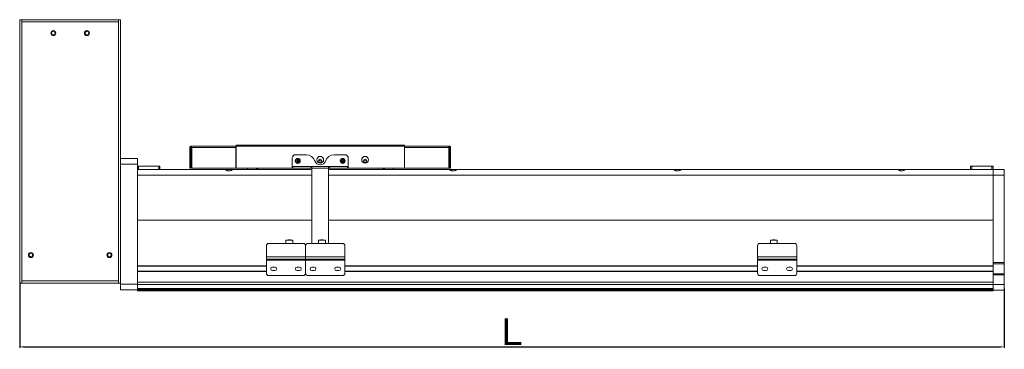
# Model space of a CAD drawing. Header units: millimetres. Extents: x -20285 to -7807, y 12313 to 17573.
# Tile 28 of 37: x -10010 to -9132, y 13360 to 13654. Entities that reach past the tile are written whole.
import ezdxf

# ---------------------------------------------------------------- set-up
doc = ezdxf.new("R2010")
doc.units = ezdxf.units.MM
doc.header["$PDSIZE"] = -1
doc.dimstyles.new('ISO-25', dxfattribs={"dimtxt": 2.5, "dimasz": 2.5, "dimexe": 1.25, "dimexo": 0.625, "dimtad": 1, "dimtxsty": 'Standard', "dimcen": 2.5, "dimadec": 0, "dimazin": 0, "dimtfac": 1, "dimtmove": 0, "dimatfit": 3, "dimfxl": 0, "dimarcsym": 0})

# ---------------------------------------------------------------- blocks, each defined once
blk = doc.blocks.new('*D319')
at = {"color": 0, "lineweight": -2, "transparency": 16777216}
for p, q in [((-10009.89, 13419.76), (-10009.89, 13361.35)), ((-9131.89, 13414.47), (-9131.89, 13361.35)), ((-10006.59, 13362.35), (-9135.2, 13362.35))]:
    blk.add_line(p, q, dxfattribs=at)
at = {"color": 0, "transparency": 16777216}
for points in [[(-10006.59, 13362.9), (-10006.59, 13361.8), (-10009.89, 13362.35)], [(-9135.2, 13362.9), (-9135.2, 13361.8), (-9131.89, 13362.35)]]:
    blk.add_solid(points, dxfattribs=at)
at = {"layer": 'Defpoints', "color": 0, "transparency": 16777216}
for p in [(-10009.89, 13420.76), (-9131.89, 13415.47), (-9131.89, 13362.35)]:
    blk.add_point(p, dxfattribs=at)
at = {"color": 0, "transparency": 16777216, "insert": (-9570.89, 13375.88), "char_height": 24, "attachment_point": 5}
blk.add_mtext('{\\fArial|b0|i0|c0|p34;L}', dxfattribs=at)

msp = doc.modelspace()

# ---------------------------------------------------------------- linework, layer by layer
at = {"color": 7, "linetype": 'Continuous', "lineweight": 15}
for p, q in [((-10009.895, 13654.281), (-10009.895, 13419.281)), ((-10009.895, 13654.281), (-10007.895, 13654.281)), ((-10007.895, 13654.281), (-10007.895, 13652.281)), ((-10007.895, 13654.281), (-9921.895, 13654.281)), ((-9921.895, 13654.281), (-9921.895, 13652.281)), ((-9921.895, 13654.281), (-9919.895, 13654.281)), ((-9919.895, 13654.281), (-9919.895, 13529.864)), ((-10007.895, 13652.281), (-10007.895, 13421.281)), ((-9921.895, 13652.281), (-10007.895, 13652.281)), ((-9921.895, 13421.281), (-9921.895, 13652.281)), ((-9858.145, 13540.271), (-9857.145, 13540.271)), ((-9858.145, 13540.271), (-9858.145, 13521.781)), ((-9857.135, 13540.281), (-9857.145, 13540.271)), ((-9857.145, 13540.271), (-9857.145, 13521.781)), ((-9857.135, 13541.281), (-9817.145, 13541.281)), ((-9857.135, 13540.281), (-9857.135, 13541.281)), ((-9856.437, 13540.271), (-9857.135, 13540.281)), ((-9856.437, 13540.271), (-9817.145, 13540.271)), ((-9856.437, 13540.271), (-9856.437, 13521.781)), ((-9817.145, 13541.281), (-9817.145, 13540.271)), ((-9816.895, 13541.281), (-9817.145, 13541.281)), ((-9816.895, 13540.281), (-9817.145, 13540.281)), ((-9817.145, 13521.781), (-9817.145, 13540.271)), ((-9816.895, 13542.281), (-9666.895, 13542.281)), ((-9816.895, 13541.281), (-9816.895, 13542.281)), ((-9666.895, 13541.281), (-9816.895, 13541.281)), ((-9816.895, 13521.781), (-9816.895, 13541.281)), ((-9666.895, 13542.281), (-9666.895, 13541.281)), ((-9666.895, 13521.781), (-9666.895, 13541.281)), ((-9666.645, 13541.281), (-9666.895, 13541.281)), ((-9666.645, 13540.281), (-9666.895, 13540.281)), ((-9666.645, 13541.281), (-9626.655, 13541.281)), ((-9666.645, 13540.271), (-9666.645, 13541.281)), ((-9666.645, 13540.271), (-9627.352, 13540.271)), ((-9666.645, 13540.271), (-9666.645, 13521.781)), ((-9626.655, 13540.281), (-9627.352, 13540.271)), ((-9627.352, 13540.271), (-9627.352, 13521.781)), ((-9626.655, 13540.281), (-9626.655, 13541.281)), ((-9626.645, 13540.271), (-9626.655, 13540.281)), ((-9625.645, 13540.271), (-9626.645, 13540.271)), ((-9626.645, 13540.271), (-9626.645, 13521.781)), ((-9625.645, 13540.271), (-9625.645, 13521.781)), ((-9919.895, 13530.281), (-9904.895, 13530.281)), ((-9904.895, 13530.281), (-9904.895, 13525.281)), ((-9766.895, 13530.781), (-9766.895, 13523.291)), ((-9754.264, 13533.781), (-9763.895, 13533.781)), ((-9719.895, 13533.781), (-9729.525, 13533.781)), ((-9716.895, 13523.291), (-9716.895, 13530.781)), ((-9919.895, 13525.281), (-9919.895, 13529.864)), ((-9904.895, 13525.281), (-9919.895, 13525.281)), ((-9919.895, 13418.281), (-9919.895, 13525.281)), ((-9904.895, 13418.281), (-9904.895, 13525.281)), ((-9904.895, 13523.481), (-9903.895, 13523.481)), ((-9903.895, 13523.481), (-9903.895, 13520.481)), ((-9903.895, 13523.481), (-9885.895, 13523.481)), ((-9885.895, 13520.481), (-9885.895, 13523.481)), ((-9885.895, 13523.481), (-9884.895, 13523.481)), ((-9884.895, 13523.481), (-9884.895, 13520.481)), ((-9858.145, 13521.781), (-9857.145, 13521.781)), ((-9856.437, 13521.781), (-9817.145, 13521.781)), ((-9816.895, 13521.781), (-9766.895, 13521.781)), ((-9806.895, 13521.781), (-9806.895, 13520.481)), ((-9716.895, 13523.291), (-9766.895, 13523.291)), ((-9766.895, 13523.291), (-9766.895, 13523.281)), ((-9766.895, 13521.781), (-9766.895, 13523.281)), ((-9766.895, 13523.281), (-9766.196, 13523.281)), ((-9766.196, 13521.781), (-9766.895, 13521.781)), ((-9766.196, 13523.281), (-9766.196, 13521.781)), ((-9750.093, 13523.281), (-9766.196, 13523.281)), ((-9750.093, 13521.781), (-9766.196, 13521.781)), ((-9750.093, 13521.781), (-9750.093, 13523.281)), ((-9750.093, 13523.281), (-9749.395, 13523.281)), ((-9749.395, 13521.781), (-9750.093, 13521.781)), ((-9749.395, 13523.281), (-9734.395, 13523.281)), ((-9749.395, 13521.771), (-9749.395, 13523.281)), ((-9749.395, 13454.619), (-9749.395, 13521.771)), ((-9749.395, 13521.771), (-9734.395, 13521.771)), ((-9743.395, 13528.281), (-9740.395, 13528.281)), ((-9734.395, 13523.281), (-9734.395, 13521.771)), ((-9734.395, 13523.281), (-9733.696, 13523.281)), ((-9733.696, 13521.781), (-9734.395, 13521.781)), ((-9734.395, 13521.771), (-9734.395, 13454.619)), ((-9733.696, 13523.281), (-9733.696, 13521.781)), ((-9717.593, 13523.281), (-9733.696, 13523.281)), ((-9717.593, 13521.781), (-9733.696, 13521.781)), ((-9717.593, 13521.781), (-9717.593, 13523.281)), ((-9717.593, 13523.281), (-9716.895, 13523.281)), ((-9716.895, 13521.781), (-9717.593, 13521.781)), ((-9716.895, 13523.281), (-9716.895, 13523.291)), ((-9716.895, 13523.281), (-9716.895, 13521.781)), ((-9716.895, 13521.781), (-9666.895, 13521.781)), ((-9703.395, 13528.281), (-9700.395, 13528.281)), ((-9676.895, 13520.481), (-9676.895, 13521.781)), ((-9666.645, 13521.781), (-9627.352, 13521.781)), ((-9625.645, 13521.781), (-9626.645, 13521.781)), ((-9161.895, 13520.481), (-9161.895, 13523.481)), ((-9161.895, 13523.481), (-9160.895, 13523.481)), ((-9160.895, 13523.481), (-9160.895, 13520.481)), ((-9160.895, 13523.481), (-9142.895, 13523.481)), ((-9142.895, 13520.481), (-9142.895, 13523.481)), ((-9142.895, 13523.481), (-9141.895, 13523.481)), ((-9141.895, 13523.481), (-9141.895, 13520.481)), ((-9826.645, 13520.481), (-9904.895, 13520.481)), ((-9904.895, 13515.481), (-9904.895, 13475.481)), ((-9820.145, 13520.481), (-9826.645, 13520.481)), ((-9749.395, 13520.481), (-9820.145, 13520.481)), ((-9626.645, 13520.481), (-9734.395, 13520.481)), ((-9620.145, 13520.481), (-9626.645, 13520.481)), ((-9426.645, 13520.481), (-9620.145, 13520.481)), ((-9420.145, 13520.481), (-9426.645, 13520.481)), ((-9226.645, 13520.481), (-9420.145, 13520.481)), ((-9220.145, 13520.481), (-9226.645, 13520.481)), ((-9141.895, 13520.481), (-9220.145, 13520.481)), ((-9141.895, 13520.481), (-9141.895, 13515.481)), ((-9141.895, 13520.465), (-9131.895, 13520.465)), ((-9141.895, 13515.465), (-9141.895, 13520.465)), ((-9141.895, 13515.481), (-9141.895, 13475.481)), ((-9131.895, 13515.465), (-9141.895, 13515.465)), ((-9141.895, 13515.465), (-9141.895, 13437.465)), ((-9131.895, 13520.465), (-9131.895, 13515.465)), ((-9131.895, 13515.465), (-9131.895, 13437.465)), ((-9749.395, 13475.481), (-9904.895, 13475.481)), ((-9904.895, 13434.531), (-9904.895, 13475.481)), ((-9141.895, 13475.481), (-9734.395, 13475.481)), ((-9141.895, 13434.531), (-9141.895, 13475.481)), ((-9789.895, 13442.787), (-9789.895, 13452.619)), ((-9787.895, 13454.619), (-9756.895, 13454.619)), ((-9772.595, 13454.619), (-9772.595, 13454.65)), ((-9772.495, 13454.65), (-9772.595, 13454.65)), ((-9772.495, 13457.55), (-9772.495, 13454.65)), ((-9766.295, 13457.55), (-9772.495, 13457.55)), ((-9772.495, 13457.55), (-9770.235, 13457.55)), ((-9770.235, 13457.55), (-9770.235, 13457.7)), ((-9769.395, 13457.7), (-9770.235, 13457.7)), ((-9770.235, 13457.7), (-9769.795, 13457.7)), ((-9769.395, 13457.55), (-9770.235, 13457.55)), ((-9770.235, 13457.55), (-9769.795, 13457.55)), ((-9769.795, 13457.7), (-9768.995, 13457.7)), ((-9769.795, 13457.55), (-9768.995, 13457.55)), ((-9769.395, 13457.55), (-9769.395, 13457.7)), ((-9768.554, 13457.7), (-9769.395, 13457.7)), ((-9768.554, 13457.55), (-9769.395, 13457.55)), ((-9768.995, 13457.7), (-9768.554, 13457.7)), ((-9768.995, 13457.55), (-9768.554, 13457.55)), ((-9768.554, 13457.55), (-9768.554, 13457.7)), ((-9768.554, 13457.55), (-9766.295, 13457.55)), ((-9766.295, 13454.65), (-9766.295, 13457.55)), ((-9766.295, 13454.65), (-9766.195, 13454.65)), ((-9766.195, 13454.65), (-9766.295, 13454.65)), ((-9766.195, 13454.619), (-9766.195, 13454.65)), ((-9754.895, 13442.787), (-9754.895, 13452.619)), ((-9752.895, 13454.619), (-9721.895, 13454.619)), ((-9743.595, 13454.65), (-9743.595, 13454.619)), ((-9743.595, 13454.65), (-9743.495, 13454.65)), ((-9743.595, 13454.65), (-9743.495, 13454.65)), ((-9743.495, 13457.55), (-9743.495, 13454.65)), ((-9737.295, 13457.55), (-9743.495, 13457.55)), ((-9740.795, 13457.7), (-9741.235, 13457.7)), ((-9741.235, 13457.7), (-9740.395, 13457.7)), ((-9741.235, 13457.55), (-9741.235, 13457.7)), ((-9741.235, 13457.55), (-9740.395, 13457.55)), ((-9740.795, 13457.55), (-9741.235, 13457.55)), ((-9739.995, 13457.7), (-9740.795, 13457.7)), ((-9740.795, 13457.55), (-9740.795, 13457.7)), ((-9739.995, 13457.55), (-9740.795, 13457.55)), ((-9740.395, 13457.7), (-9739.554, 13457.7)), ((-9740.395, 13457.55), (-9739.554, 13457.55)), ((-9739.554, 13457.7), (-9739.995, 13457.7)), ((-9739.995, 13457.7), (-9739.995, 13457.55)), ((-9739.554, 13457.55), (-9739.995, 13457.55)), ((-9739.554, 13457.55), (-9739.554, 13457.7)), ((-9737.295, 13454.65), (-9737.295, 13457.55)), ((-9737.295, 13454.65), (-9737.195, 13454.65)), ((-9737.195, 13454.65), (-9737.295, 13454.65)), ((-9737.195, 13454.619), (-9737.195, 13454.65)), ((-9719.895, 13452.619), (-9719.895, 13442.787)), ((-9351.895, 13442.787), (-9351.895, 13452.619)), ((-9349.895, 13454.619), (-9318.895, 13454.619)), ((-9340.595, 13454.65), (-9340.595, 13454.619)), ((-9340.595, 13454.65), (-9340.495, 13454.65)), ((-9340.595, 13454.65), (-9340.495, 13454.65)), ((-9340.495, 13457.55), (-9340.495, 13454.65)), ((-9334.295, 13457.55), (-9340.495, 13457.55)), ((-9337.795, 13457.7), (-9338.235, 13457.7)), ((-9338.235, 13457.7), (-9337.395, 13457.7)), ((-9338.235, 13457.55), (-9338.235, 13457.7)), ((-9338.235, 13457.55), (-9337.395, 13457.55)), ((-9337.795, 13457.55), (-9338.235, 13457.55)), ((-9336.995, 13457.7), (-9337.795, 13457.7)), ((-9337.795, 13457.55), (-9337.795, 13457.7)), ((-9336.995, 13457.55), (-9337.795, 13457.55)), ((-9337.395, 13457.7), (-9336.554, 13457.7)), ((-9337.395, 13457.55), (-9336.554, 13457.55)), ((-9336.554, 13457.7), (-9336.995, 13457.7)), ((-9336.995, 13457.7), (-9336.995, 13457.55)), ((-9336.554, 13457.55), (-9336.995, 13457.55)), ((-9336.554, 13457.55), (-9336.554, 13457.7)), ((-9334.295, 13454.65), (-9334.295, 13457.55)), ((-9334.295, 13454.65), (-9334.195, 13454.65)), ((-9334.195, 13454.65), (-9334.295, 13454.65)), ((-9334.195, 13454.619), (-9334.195, 13454.65)), ((-9316.895, 13452.619), (-9316.895, 13442.787)), ((-9754.895, 13442.787), (-9789.895, 13442.787)), ((-9789.895, 13442.787), (-9789.895, 13440.55)), ((-9719.895, 13442.787), (-9754.895, 13442.787)), ((-9754.895, 13442.787), (-9754.895, 13440.55)), ((-9719.895, 13440.55), (-9719.895, 13442.787)), ((-9316.895, 13442.787), (-9351.895, 13442.787)), ((-9351.895, 13442.787), (-9351.895, 13440.55)), ((-9316.895, 13440.55), (-9316.895, 13442.787)), ((-9904.895, 13434.231), (-9789.895, 13434.231)), ((-9754.895, 13440.55), (-9789.895, 13440.55)), ((-9789.895, 13440.55), (-9789.895, 13439.814)), ((-9789.895, 13439.814), (-9754.895, 13439.814)), ((-9789.895, 13427.981), (-9789.895, 13439.814)), ((-9784.395, 13433.581), (-9782.395, 13433.581)), ((-9762.395, 13433.581), (-9760.395, 13433.581)), ((-9719.895, 13440.55), (-9754.895, 13440.55)), ((-9754.895, 13440.55), (-9754.895, 13439.814)), ((-9754.895, 13439.814), (-9719.895, 13439.814)), ((-9754.895, 13427.981), (-9754.895, 13439.814)), ((-9749.395, 13433.581), (-9747.395, 13433.581)), ((-9727.395, 13433.581), (-9725.395, 13433.581)), ((-9719.895, 13439.814), (-9719.895, 13440.55)), ((-9719.895, 13439.814), (-9719.895, 13427.981)), ((-9719.895, 13434.231), (-9351.895, 13434.231)), ((-9316.895, 13440.55), (-9351.895, 13440.55)), ((-9351.895, 13440.55), (-9351.895, 13439.814)), ((-9351.895, 13439.814), (-9316.895, 13439.814)), ((-9351.895, 13427.981), (-9351.895, 13439.814)), ((-9346.395, 13433.581), (-9344.395, 13433.581)), ((-9324.395, 13433.581), (-9322.395, 13433.581)), ((-9316.895, 13439.814), (-9316.895, 13440.55)), ((-9316.895, 13439.814), (-9316.895, 13427.981)), ((-9316.895, 13434.231), (-9141.895, 13434.231)), ((-9141.895, 13437.465), (-9131.895, 13437.465)), ((-9131.895, 13436.465), (-9141.895, 13436.465)), ((-9141.895, 13434.531), (-9141.895, 13434.231)), ((-9141.895, 13434.231), (-9141.895, 13429.731)), ((-9131.895, 13437.465), (-9131.895, 13436.465)), ((-9131.895, 13436.465), (-9131.895, 13427.465)), ((-9904.895, 13429.731), (-9789.895, 13429.731)), ((-9904.895, 13419.981), (-9904.895, 13429.431)), ((-9756.895, 13425.981), (-9787.895, 13425.981)), ((-9782.395, 13430.381), (-9784.395, 13430.381)), ((-9760.395, 13430.381), (-9762.395, 13430.381)), ((-9721.895, 13425.981), (-9752.895, 13425.981)), ((-9747.395, 13430.381), (-9749.395, 13430.381)), ((-9725.395, 13430.381), (-9727.395, 13430.381)), ((-9719.895, 13429.731), (-9351.895, 13429.731)), ((-9318.895, 13425.981), (-9349.895, 13425.981)), ((-9344.395, 13430.381), (-9346.395, 13430.381)), ((-9322.395, 13430.381), (-9324.395, 13430.381)), ((-9316.895, 13429.731), (-9141.895, 13429.731)), ((-9141.895, 13429.731), (-9141.895, 13429.431)), ((-9141.895, 13419.981), (-9141.895, 13429.431)), ((-9141.895, 13427.465), (-9131.895, 13427.465)), ((-9131.895, 13426.465), (-9141.895, 13426.465)), ((-9141.895, 13426.465), (-9141.895, 13417.965)), ((-9131.895, 13427.465), (-9131.895, 13426.465)), ((-9131.895, 13426.465), (-9131.895, 13417.965)), ((-10007.895, 13419.281), (-10009.895, 13419.281)), ((-10007.895, 13421.281), (-9921.895, 13421.281)), ((-10007.895, 13419.281), (-10007.895, 13421.281)), ((-10007.895, 13419.281), (-9921.895, 13419.281)), ((-9921.895, 13419.281), (-9921.895, 13421.281)), ((-9919.895, 13419.281), (-9921.895, 13419.281)), ((-9919.895, 13418.281), (-9904.895, 13418.281)), ((-9919.895, 13413.281), (-9919.895, 13418.281)), ((-9904.895, 13419.981), (-9141.895, 13419.981)), ((-9904.895, 13418.281), (-9904.895, 13413.281)), ((-9904.895, 13417.981), (-9141.895, 13417.981)), ((-9904.895, 13417.835), (-9141.895, 13417.835)), ((-9141.895, 13412.965), (-9141.895, 13417.965)), ((-9141.895, 13417.965), (-9131.895, 13417.965)), ((-9131.895, 13417.965), (-9131.895, 13412.965)), ((-9904.895, 13413.281), (-9919.895, 13413.281)), ((-9904.895, 13414.428), (-9141.895, 13414.428)), ((-9904.895, 13414.074), (-9141.895, 13414.074)), ((-9904.895, 13413.281), (-9141.895, 13413.281)), ((-9904.895, 13413.281), (-9904.895, 13412.281)), ((-9141.895, 13412.281), (-9904.895, 13412.281)), ((-9141.895, 13412.965), (-9141.895, 13412.281)), ((-9131.895, 13412.965), (-9141.895, 13412.965))]:
    msp.add_line(p, q, dxfattribs=at)
at = {"color": 8, "linetype": 'Continuous', "lineweight": 15}
for p, q in [((-9749.395, 13515.481), (-9904.895, 13515.481)), ((-9141.895, 13515.481), (-9734.395, 13515.481)), ((-9904.895, 13434.531), (-9789.895, 13434.531)), ((-9719.895, 13434.531), (-9351.895, 13434.531)), ((-9316.895, 13434.531), (-9141.895, 13434.531)), ((-9904.895, 13429.431), (-9789.895, 13429.431)), ((-9719.895, 13429.431), (-9351.895, 13429.431)), ((-9316.895, 13429.431), (-9141.895, 13429.431))]:
    msp.add_line(p, q, dxfattribs=at)
at = {"color": 7, "linetype": 'Continuous', "lineweight": 15}
for centre, radius in [((-9979.895, 13642.281), 2.25), ((-9949.895, 13642.281), 2.25), ((-9979.895, 13642.281), 1.65), ((-9949.895, 13642.281), 1.65), ((-9761.895, 13528.281), 2.25), ((-9741.895, 13529.281), 3), ((-9721.895, 13528.281), 2.25), ((-9701.895, 13529.281), 3), ((-9761.895, 13528.281), 1.65), ((-9741.895, 13528.281), 1.5), ((-9721.895, 13528.281), 1.65), ((-9701.895, 13528.281), 1.5), ((-9999.895, 13444.281), 2.25), ((-9999.895, 13444.281), 1.65), ((-9929.895, 13444.281), 2.25), ((-9929.895, 13444.281), 1.65)]:
    msp.add_circle(centre, radius, dxfattribs=at)
for centre, radius, start, end in [((-9763.895, 13530.781), 3, 90, 180), ((-9754.264, 13525.781), 8, 17.920213, 90), ((-9729.525, 13525.781), 8, 90, 162.079787), ((-9719.895, 13530.781), 3, 0, 90), ((-9741.895, 13529.781), 5, 197.920213, 342.079787), ((-9787.895, 13452.619), 2, 90, 180), ((-9756.895, 13452.619), 2, 0, 90), ((-9752.895, 13452.619), 2, 90, 180), ((-9721.895, 13452.619), 2, 0, 90), ((-9349.895, 13452.619), 2, 90, 180), ((-9318.895, 13452.619), 2, 0, 90), ((-9784.395, 13431.981), 1.6, 90, 270), ((-9782.395, 13431.981), 1.6, 270, 90), ((-9762.395, 13431.981), 1.6, 90, 270), ((-9760.395, 13431.981), 1.6, 270, 90), ((-9749.395, 13431.981), 1.6, 90, 270), ((-9747.395, 13431.981), 1.6, 270, 90), ((-9727.395, 13431.981), 1.6, 90, 270), ((-9725.395, 13431.981), 1.6, 270, 90), ((-9346.395, 13431.981), 1.6, 90, 270), ((-9344.395, 13431.981), 1.6, 270, 90), ((-9324.395, 13431.981), 1.6, 90, 270), ((-9322.395, 13431.981), 1.6, 270, 90), ((-9787.895, 13427.981), 2, 180, 270), ((-9756.895, 13427.981), 2, 270, 0), ((-9752.895, 13427.981), 2, 180, 270), ((-9721.895, 13427.981), 2, 270, 0), ((-9349.895, 13427.981), 2, 180, 270), ((-9318.895, 13427.981), 2, 270, 0)]:
    msp.add_arc(centre, radius, start, end, dxfattribs=at)
for points, knots in [([(-9857.135, 13541.281), (-9857.244, 13541.271), (-9857.478, 13541.249), (-9857.796, 13541.063), (-9858.037, 13540.774), (-9858.135, 13540.488), (-9858.143, 13540.318), (-9858.145, 13540.271)], [0, 0, 0, 0, 0.2076769, 0.4422379, 0.6768472, 0.9114498, 1, 1, 1, 1]), ([(-9856.437, 13540.271), (-9856.486, 13540.381), (-9856.588, 13540.615), (-9856.746, 13540.933), (-9856.909, 13541.173), (-9857.039, 13541.272), (-9857.114, 13541.279), (-9857.135, 13541.281)], [0, 0, 0, 0, 0.20765632, 0.44223022, 0.67684793, 0.91144602, 1, 1, 1, 1]), ([(-9626.655, 13541.281), (-9626.703, 13541.271), (-9626.805, 13541.249), (-9626.963, 13541.063), (-9627.126, 13540.774), (-9627.256, 13540.488), (-9627.331, 13540.318), (-9627.352, 13540.271)], [0, 0, 0, 0, 0.2076693, 0.44223798, 0.67683923, 0.91144923, 1, 1, 1, 1]), ([(-9625.645, 13540.271), (-9625.655, 13540.381), (-9625.677, 13540.615), (-9625.863, 13540.933), (-9626.152, 13541.173), (-9626.438, 13541.272), (-9626.608, 13541.279), (-9626.655, 13541.281)], [0, 0, 0, 0, 0.2076676, 0.4422488, 0.6768647, 0.9114545, 1, 1, 1, 1]), ([(-9797.249, 13521.781), (-9797.289, 13521.76), (-9797.516, 13521.635), (-9797.854, 13521.458), (-9798.303, 13521.305), (-9798.879, 13521.393), (-9799.265, 13521.62), (-9799.54, 13521.781)], [0, 0, 0, 0, 0.0546917, 0.3134055, 0.4637979, 0.6166991, 1, 1, 1, 1]), ([(-9761.328, 13527.808), (-9761.285, 13527.897), (-9761.199, 13528.075), (-9761.187, 13528.382), (-9761.266, 13528.679), (-9761.431, 13528.912), (-9761.641, 13529.058), (-9761.859, 13529.112), (-9762.07, 13529.084), (-9762.255, 13528.993), (-9762.416, 13528.84), (-9762.542, 13528.622), (-9762.606, 13528.346), (-9762.579, 13528.042), (-9762.454, 13527.761), (-9762.258, 13527.566), (-9762.037, 13527.468), (-9761.827, 13527.455), (-9761.631, 13527.514), (-9761.455, 13527.631), (-9761.372, 13527.747), (-9761.328, 13527.808)], [0, 0, 0, 0, 0.0617811, 0.124166, 0.1890936, 0.2530385, 0.3007686, 0.3487394, 0.3910315, 0.4322122, 0.4774884, 0.5299089, 0.5896797, 0.6537957, 0.718706, 0.7807216, 0.8247778, 0.8689687, 0.9099598, 0.952522, 1, 1, 1, 1]), ([(-9721.328, 13527.808), (-9721.285, 13527.897), (-9721.199, 13528.075), (-9721.187, 13528.382), (-9721.266, 13528.679), (-9721.431, 13528.912), (-9721.641, 13529.058), (-9721.859, 13529.112), (-9722.07, 13529.084), (-9722.255, 13528.993), (-9722.416, 13528.84), (-9722.542, 13528.622), (-9722.606, 13528.346), (-9722.579, 13528.042), (-9722.454, 13527.761), (-9722.258, 13527.566), (-9722.037, 13527.468), (-9721.827, 13527.455), (-9721.631, 13527.514), (-9721.455, 13527.631), (-9721.372, 13527.747), (-9721.328, 13527.808)], [0, 0, 0, 0, 0.0617812, 0.1241662, 0.1890972, 0.2530422, 0.3007723, 0.348731, 0.3910232, 0.4322039, 0.4774802, 0.5299009, 0.5896718, 0.6537878, 0.7186931, 0.7807088, 0.824765, 0.8689685, 0.9099597, 0.9525219, 1, 1, 1, 1]), ([(-9684.249, 13521.781), (-9684.289, 13521.76), (-9684.516, 13521.635), (-9684.854, 13521.458), (-9685.303, 13521.305), (-9685.879, 13521.393), (-9686.265, 13521.62), (-9686.54, 13521.781)], [0, 0, 0, 0, 0.0546904, 0.3134201, 0.4637859, 0.6167076, 1, 1, 1, 1]), ([(-9820.145, 13520.481), (-9820.174, 13520.462), (-9820.232, 13520.423), (-9820.681, 13520.144), (-9821.376, 13519.764), (-9822.267, 13519.406), (-9823.247, 13519.248), (-9824.128, 13519.321), (-9824.965, 13519.571), (-9825.753, 13519.938), (-9826.352, 13520.292), (-9826.617, 13520.464), (-9826.638, 13520.477), (-9826.645, 13520.481)], [0, 0, 0, 0, 0.0932795, 0.1862519, 0.2870416, 0.4026433, 0.4861287, 0.5698389, 0.6507933, 0.7477925, 0.8634905, 0.9562296, 1, 1, 1, 1]), ([(-9620.145, 13520.481), (-9620.174, 13520.462), (-9620.232, 13520.423), (-9620.681, 13520.144), (-9621.376, 13519.764), (-9622.267, 13519.406), (-9623.247, 13519.248), (-9624.128, 13519.321), (-9624.965, 13519.571), (-9625.753, 13519.938), (-9626.352, 13520.292), (-9626.617, 13520.464), (-9626.638, 13520.477), (-9626.645, 13520.481)], [0, 0, 0, 0, 0.0932794, 0.1862492, 0.2870387, 0.4026451, 0.4861303, 0.5698404, 0.6507895, 0.7477929, 0.8634908, 0.9562297, 1, 1, 1, 1]), ([(-9420.145, 13520.481), (-9420.174, 13520.462), (-9420.233, 13520.423), (-9420.681, 13520.144), (-9421.376, 13519.764), (-9422.267, 13519.406), (-9423.247, 13519.248), (-9424.128, 13519.321), (-9424.965, 13519.571), (-9425.753, 13519.938), (-9426.352, 13520.292), (-9426.617, 13520.464), (-9426.638, 13520.477), (-9426.645, 13520.481)], [0, 0, 0, 0, 0.09327974, 0.18624958, 0.28703903, 0.40264295, 0.48612819, 0.56983823, 0.65078983, 0.74779319, 0.86349102, 0.9562299, 1, 1, 1, 1]), ([(-9220.145, 13520.481), (-9220.174, 13520.462), (-9220.232, 13520.423), (-9220.681, 13520.144), (-9221.376, 13519.764), (-9222.267, 13519.406), (-9223.247, 13519.248), (-9224.128, 13519.321), (-9224.965, 13519.571), (-9225.753, 13519.938), (-9226.352, 13520.292), (-9226.617, 13520.464), (-9226.638, 13520.477), (-9226.645, 13520.481)], [0, 0, 0, 0, 0.0932793, 0.1862503, 0.2870397, 0.4026412, 0.4861292, 0.5698392, 0.6507907, 0.7477941, 0.8634919, 0.9562299, 1, 1, 1, 1])]:
    msp.add_open_spline(points, degree=3, knots=knots, dxfattribs=at)

# ---------------------------------------------------------------- dimensions: what is measured, and where the dimension line sits
dim = msp.add_linear_dim(base=(-9131.895, 13362.353), p1=(-10009.895, 13420.758), p2=(-9131.895, 13415.465), text='{\\fArial|b0|i0|c0|p34;L}', dimstyle='ISO-25', override={"dimtxt": 24, "dimasz": 3.302, "dimexe": 1, "dimexo": 1, "dimgap": 1.524, "dimtih": 1, "dimtoh": 1, "dimdsep": 46, "dimadec": 2, "dimtzin": 0})
dim.commit()
dim.dimension.update_dxf_attribs({"geometry": '*D319', "text_midpoint": (-9570.895, 13362.353), "dimtype": 160})

doc.saveas('drawing.dxf')
